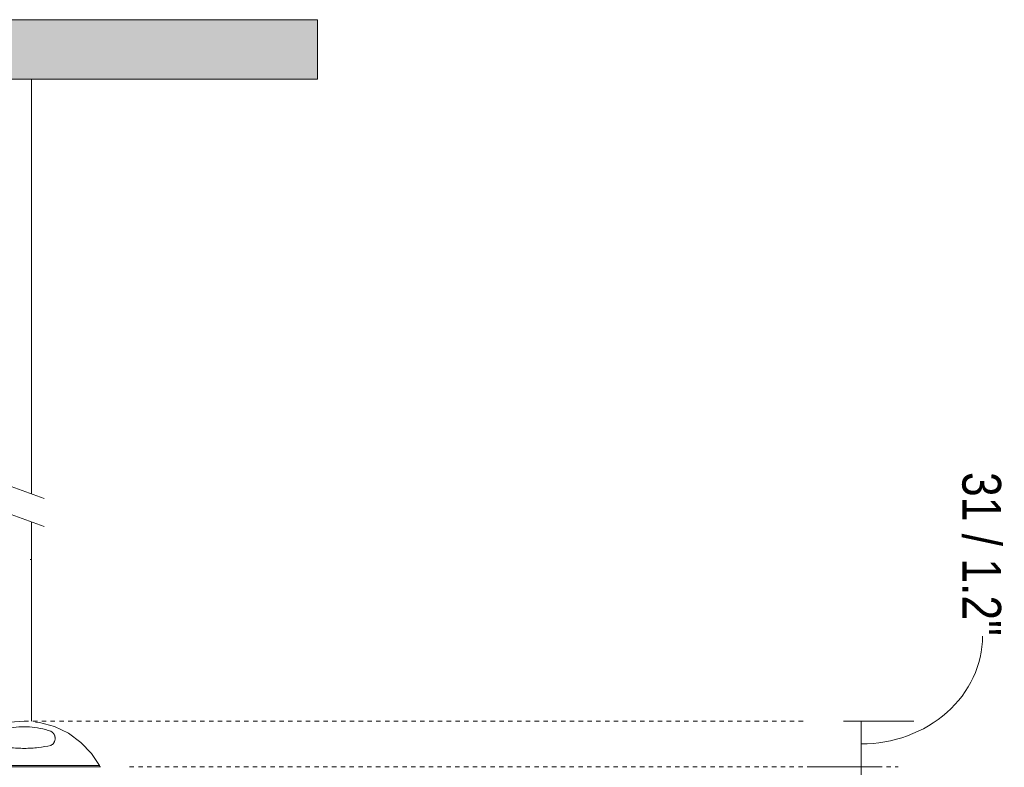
# Model space of a CAD drawing. Header units: millimetres. Extents: x 5954 to 9465, y -7 to 6881.
# Tile 11 of 18: x 6592 to 7263, y 1531 to 2041. Entities that reach past the tile are written whole.
import ezdxf

# ---------------------------------------------------------------- set-up
doc = ezdxf.new("R2010")
doc.units = ezdxf.units.MM
doc.linetypes.add('Dash', pattern=[6, 3, -3])
doc.layers.add('A-ANNO-DIMS', color=7, linetype='Dash', lineweight=9, true_color=0xd2d2d2)
for name, color, linetype, lineweight in [('A-ANNO-DIMS-12', 7, 'Continuous', 9), ('A-CLNG', 7, 'Continuous', 9), ('E-LITE-EQPM', 7, 'Continuous', 20)]:
    doc.layers.add(name, color=color, linetype=linetype, lineweight=lineweight)
doc.styles.add('Arial Narrow', font='ARIALN.TTF', dxfattribs={"height": 26.4})
doc.dimstyles.new('FARO_-_2_2mm_Arial_Narrow_mm_Inch_Right', dxfattribs={"dimscale": 304.8, "dimtxt": 27.018578, "dimasz": 0, "dimexe": 0.11811, "dimexo": 0.0625, "dimgap": 0.019685, "dimtad": 1, "dimdec": 0, "dimzin": 0, "dimdsep": 46, "dimtxsty": 'Arial Narrow', "dimblk1": 'NONE', "dimblk2": 'NONE', "dimsah": 1, "dimcen": 0.09, "dimadec": 0, "dimazin": 0, "dimtfac": 1, "dimtdec": 4, "dimtix": 1, "dimtmove": 0, "dimatfit": 3, "dimfxl": 0.03937, "dimfxlon": 1, "dimtvp": 1, "dimtolj": 1, "dimtzin": 0, "dimarcsym": 2})
doc.dimstyles.new('FARO_-_2_2mm_Arial_Narrow_mm_Inch_Right_1', dxfattribs={"dimscale": 304.8, "dimtxt": 27.018578, "dimasz": 0, "dimexe": 0.11811, "dimexo": 0.0625, "dimgap": 0.019685, "dimtad": 1, "dimdec": 0, "dimzin": 0, "dimdsep": 46, "dimtxsty": 'Arial Narrow', "dimblk1": 'NONE', "dimblk2": 'NONE', "dimsah": 1, "dimcen": 0.09, "dimadec": 0, "dimazin": 0, "dimtfac": 1, "dimtdec": 4, "dimtix": 1, "dimtmove": 1, "dimatfit": 3, "dimfxl": 0.03937, "dimfxlon": 1, "dimtvp": 1, "dimtolj": 1, "dimtzin": 0, "dimarcsym": 2})

# ---------------------------------------------------------------- blocks, each defined once
blk = doc.blocks.new('71584-01 - 71584-01 SAIGON Grey_matt white portable and pendant lamp R55 hole cap-541796-Alzado_PDF')
at = {"layer": 'E-LITE-EQPM'}
for p, q in [((6646.35, 1532.18), (6543.56, 1532.18)), ((6646.85, 1531.31), (6647.03, 1531.25))]:
    blk.add_line(p, q, dxfattribs=at)
at = {"layer": 'E-LITE-EQPM', "flags": 128}
for points in [[(6543.56, 1532.18), (6549.46, 1540.9), (6556.82, 1548.43), (6565.41, 1554.52), (6574.94, 1558.98), (6585.12, 1561.66), (6594.95, 1562.49)], [(6602.56, 1561.81), (6605.44, 1561.55), (6615.59, 1558.75), (6625.07, 1554.18), (6633.59, 1547.99), (6640.87, 1540.38), (6646.35, 1532.18)], [(6646.85, 1531.31), (6645.9, 1531.31), (6643.11, 1531.31), (6638.56, 1531.31), (6632.43, 1531.31), (6624.93, 1531.31), (6616.34, 1531.31), (6606.98, 1531.31), (6597.18, 1531.31), (6587.3, 1531.31), (6577.69, 1531.31), (6568.72, 1531.31), (6560.7, 1531.31), (6553.92, 1531.31), (6548.63, 1531.31), (6545.03, 1531.31), (6543.25, 1531.31), (6543.06, 1531.31)], [(6645.06, 1531.31), (6645.95, 1531.31), (6646.05, 1531.31)], [(6646.35, 1532.18), (6646.53, 1531.75), (6646.27, 1531.36), (6646.05, 1531.31)], [(6646.27, 1531.31), (6646.66, 1531.31), (6646.85, 1531.31)]]:
    blk.add_lwpolyline(points, dxfattribs=at)
at = {"layer": 'E-LITE-EQPM'}
blk.add_open_spline([(6576.91, 1555.6), (6579.24, 1556.41), (6583.99, 1557.72), (6591.26, 1558.7), (6598.62, 1558.71), (6605.93, 1557.72), (6610.68, 1556.41), (6612.99, 1555.6)], degree=3, dxfattribs=at)
for points, knots in [([(6612.99, 1555.6), (6613.27, 1555.46), (6613.65, 1555.23), (6614.03, 1554.94), (6614.23, 1554.77), (6614.37, 1554.64), (6614.5, 1554.51), (6614.66, 1554.35), (6614.84, 1554.14), (6614.99, 1553.93), (6615.11, 1553.76), (6615.2, 1553.63), (6615.27, 1553.5), (6615.37, 1553.33), (6615.48, 1553.12), (6615.6, 1552.87), (6615.7, 1552.61), (6615.79, 1552.35), (6615.89, 1552.01), (6615.97, 1551.58), (6616.03, 1551.06), (6616.04, 1550.37), (6615.92, 1549.51), (6615.63, 1548.67), (6615.29, 1548.01), (6614.98, 1547.54), (6614.6, 1547.08), (6614, 1546.5), (6613.42, 1546.11), (6612.99, 1545.9)], [-1, -1, -1, -1, -0.95, -0.925, -0.9125, -0.9, -0.8875, -0.875, -0.85, -0.825, -0.8125, -0.8, -0.7875, -0.775, -0.75, -0.725, -0.7, -0.675, -0.65, -0.6, -0.55, -0.5, -0.4, -0.3, -0.25, -0.2, -0.15, -0.1, 0, 0, 0, 0]), ([(6612.99, 1545.9), (6610.35, 1545.32), (6606.15, 1544.58), (6599.81, 1544.02), (6594.94, 1543.88), (6590.08, 1544.02), (6583.75, 1544.58), (6579.55, 1545.32), (6576.91, 1545.9)], [-1, -1, -1, -1, -0.75, -0.625, -0.5, -0.375, -0.25, 0, 0, 0, 0])]:
    blk.add_open_spline(points, degree=3, knots=knots, dxfattribs=at)
blk = doc.blocks.new('DIMBLOCK3-Alzado_PDF')
at = {"layer": 'A-ANNO-DIMS-12', "color": 251, "true_color": 0x5b5b5b, "transparency": 16777216}
for p, q in [((7165.56, 1531.31), (7129.47, 1531.31)), ((7165.47, 1336.43), (7165.47, 1531.31)), ((7165.47, 1531.31), (7177.47, 1531.31)), ((7165.56, 1336.43), (7129.47, 1336.43)), ((7165.47, 1336.43), (7177.47, 1336.43))]:
    blk.add_line(p, q, dxfattribs=at)
at = {"layer": 'A-ANNO-DIMS-12', "color": 0, "transparency": 16777216, "insert": (7205.59, 1498.2), "char_height": 26.4, "width": 154.3919, "attachment_point": 1, "rotation": 270, "line_spacing_factor": 0.974696, "style": 'Arial Narrow'}
blk.add_mtext('195 / 7.7"', dxfattribs=at)
blk = doc.blocks.new('_None')
blk = doc.blocks.new('DIMBLOCK4-Alzado_PDF')
at = {"layer": 'A-ANNO-DIMS-12', "color": 251, "true_color": 0x5b5b5b, "transparency": 16777216}
for p, q in [((7153.47, 1562.51), (7201.47, 1562.51)), ((7165.47, 1562.51), (7153.47, 1562.51)), ((7165.47, 1531.31), (7165.47, 1562.51)), ((7165.56, 1531.31), (7129.47, 1531.31)), ((7165.47, 1531.31), (7177.47, 1531.31))]:
    blk.add_line(p, q, dxfattribs=at)
blk.add_ellipse((7165.47, 1620.3), major_axis=(-82.81, 0), ratio=0.886223, start_param=1.570796, end_param=3.141593, dxfattribs=at)
at = {"layer": 'A-ANNO-DIMS-12', "color": 0, "transparency": 16777216, "insert": (7260.96, 1732.24), "char_height": 26.4, "width": 134.3209, "attachment_point": 1, "rotation": 270, "line_spacing_factor": 0.974696, "style": 'Arial Narrow'}
blk.add_mtext('31 / 1.2"', dxfattribs=at)

msp = doc.modelspace()

# ---------------------------------------------------------------- hatches: boundary and pattern name
at = {"layer": 'A-CLNG', "true_color": 0xe8e8e8}
msp.add_hatch(color=254, dxfattribs=at).paths.add_polyline_path([(6794.95, 2000), (6794.95, 2040.5), (6394.95, 2040.5), (6394.95, 2000), (6477.47, 2000)])

# ---------------------------------------------------------------- linework, layer by layer
at = {"layer": 'A-ANNO-DIMS'}
for p, q in [((6594.92, 1562.51), (7126.95, 1562.51)), ((6666.77, 1531.31), (7190.78, 1531.31))]:
    msp.add_line(p, q, dxfattribs=at)
at = {"layer": 'A-CLNG'}
for p, q in [((6394.95, 2040.5), (6794.95, 2040.5)), ((6794.95, 2040.5), (6794.95, 2000)), ((6794.95, 2000), (6394.95, 2000))]:
    msp.add_line(p, q, dxfattribs=at)
at = {"layer": 'E-LITE-EQPM', "color": 253, "true_color": 0xaaaaaa}
for p, q in [((6599.92, 1717.27), (6599.92, 2000)), ((6599.92, 1562.51), (6599.92, 1698.19))]:
    msp.add_line(p, q, dxfattribs=at)
at = {"layer": 'E-LITE-EQPM'}
for p, q in [((6608.5, 1714.14), (6578.5, 1725.06)), ((6578.5, 1705.98), (6608.5, 1695.06)), ((6598.95, 1672.59), (6599.77, 1672.59))]:
    msp.add_line(p, q, dxfattribs=at)

# ---------------------------------------------------------------- block references
msp.add_blockref('71584-01 - 71584-01 SAIGON Grey_matt white portable and pendant lamp R55 hole cap-541796-Alzado_PDF', (0, 0), dxfattribs=at)

# ---------------------------------------------------------------- dimensions: what is measured, and where the dimension line sits
at = {"layer": 'A-ANNO-DIMS', "color": 251, "linetype": 'Continuous', "true_color": 0x5b5b5b}
dim = msp.add_linear_dim(base=(7165.47, 1562.51), p1=(7177.47, 1531.31), p2=(7153.47, 1562.51), angle=90, dimstyle='FARO_-_2_2mm_Arial_Narrow_mm_Inch_Right_1', override={"dimtad": 4, "dimpost": '<>', "dimfxl": 39.36476}, dxfattribs=at)
dim.commit()
dim.dimension.update_dxf_attribs({"geometry": 'DIMBLOCK4-Alzado_PDF', "text_midpoint": (7243.36, 1665.07), "dimtype": 160, "text_rotation": 90})
dim = msp.add_linear_dim(base=(7165.47, 1531.31), p1=(7177.47, 1336.43), p2=(7177.47, 1531.31), angle=90, dimstyle='FARO_-_2_2mm_Arial_Narrow_mm_Inch_Right', override={"dimtad": 4, "dimpost": '<>', "dimfxl": 194.88002}, dxfattribs=at)
dim.commit()
dim.dimension.update_dxf_attribs({"geometry": 'DIMBLOCK3-Alzado_PDF', "text_midpoint": (7188.56, 1433.87)})

doc.saveas('drawing.dxf')
